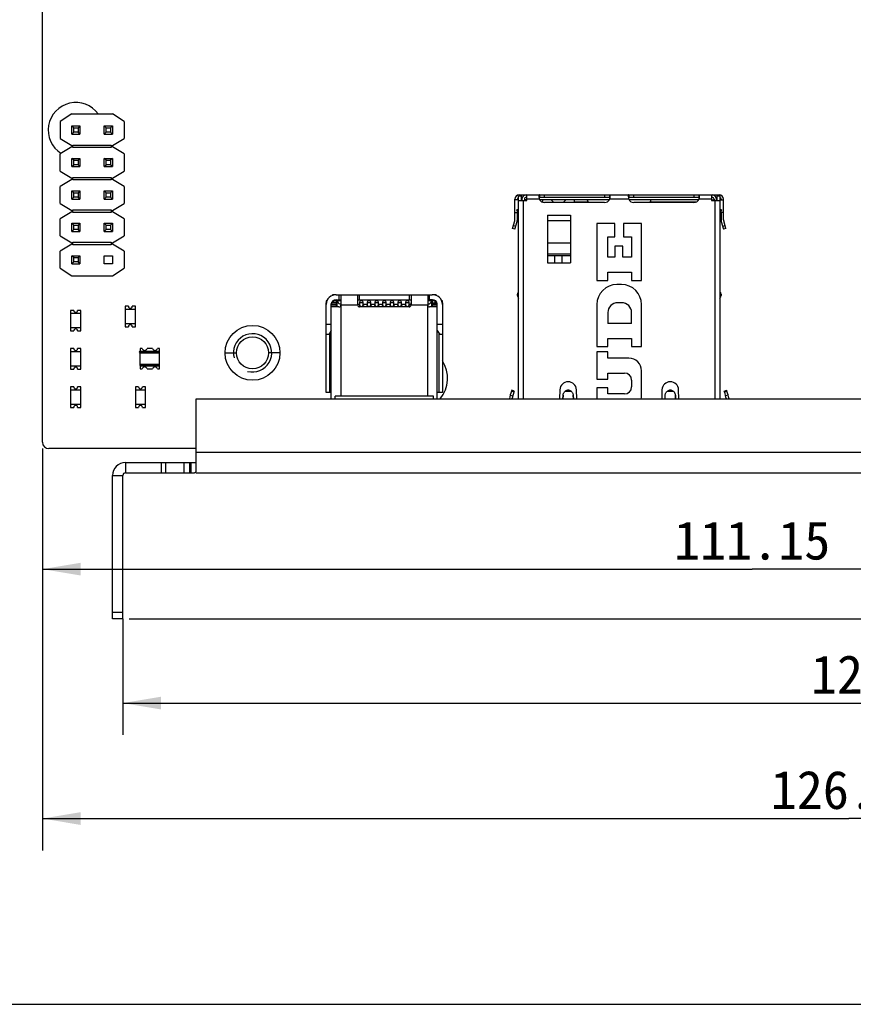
# Model space of a CAD drawing. Header units: millimetres. Extents: x 0 to 420, y 0 to 297.
# Tile 4 of 13: x 141 to 207, y 0 to 77. Entities that reach past the tile are written whole.
import ezdxf
from ezdxf.enums import TextEntityAlignment as Align

# ---------------------------------------------------------------- set-up
doc = ezdxf.new("R2010")
doc.units = ezdxf.units.MM
doc.header["$LTSCALE"] = 23.1
doc.layers.get('0').update_dxf_attribs({"linetype": 'CONTINUOUS'})
for name, color, linetype in [('00_COMPONENTS', 7, 'CONTINUOUS'), ('05_ALL_CURVES', 7, 'CONTINUOUS'), ('51__DRAFT_DIMS', 7, 'CONTINUOUS')]:
    doc.layers.add(name, color=color, linetype=linetype)
doc.styles.get("Standard").update_dxf_attribs({"font": 'simfang.ttf'})
doc.dimstyles.new('DIMSTYLE_1', dxfattribs={"dimtxt": 3, "dimasz": 3, "dimexe": 2.5, "dimexo": 0.5, "dimgap": 0.75, "dimtad": 1, "dimdec": 1, "dimdsep": 46, "dimtxsty": 'STANDARD', "dimblk": '_FILLED', "dimblk1": '_FILLED', "dimblk2": '_FILLED', "dimcen": 0.09, "dimclrt": 3, "dimazin": 2, "dimtp": 0.5, "dimtm": 0.5, "dimtfac": 1, "dimtdec": 1, "dimtofl": 0, "dimtmove": 0, "dimatfit": 3, "dimldrblk": '_FILLED', "dimfxl": 1, "dimtolj": 1, "dimarcsym": 0})
doc.dimstyles.new('DIMSTYLE_2', dxfattribs={"dimtxt": 3, "dimasz": 3, "dimexe": 2.5, "dimexo": 0.5, "dimgap": 0.75, "dimtad": 1, "dimdsep": 46, "dimtxsty": 'STANDARD', "dimblk": '_FILLED', "dimblk1": '_FILLED', "dimblk2": '_FILLED', "dimcen": 0.09, "dimclrt": 3, "dimazin": 2, "dimtp": 0.5, "dimtm": 0.5, "dimtfac": 1, "dimtofl": 0, "dimtmove": 0, "dimatfit": 3, "dimldrblk": '_FILLED', "dimfxl": 1, "dimtolj": 1, "dimarcsym": 0})
doc.dimstyles.new('DIMSTYLE_3', dxfattribs={"dimtxt": 3, "dimasz": 3, "dimexe": 2.5, "dimexo": 0.5, "dimgap": 0.75, "dimtad": 1, "dimdsep": 46, "dimtxsty": 'STANDARD', "dimblk": '_FILLED', "dimblk1": '_FILLED', "dimblk2": '_FILLED', "dimcen": 0.09, "dimclrt": 3, "dimazin": 2, "dimtp": 0.3, "dimtm": 0.3, "dimtfac": 1, "dimtofl": 0, "dimtmove": 0, "dimatfit": 3, "dimldrblk": '_FILLED', "dimfxl": 1, "dimtolj": 1, "dimarcsym": 0})

# ---------------------------------------------------------------- blocks, each defined once
blk = doc.blocks.new('_FILLED')
at = {"color": 0, "linetype": 'ByBlock'}
blk.add_solid([(0, 0), (-1, 0.167), (-1, -0.167)], dxfattribs=at)
blk = doc.blocks.new('*D1')
at = {"layer": '51__DRAFT_DIMS', "color": 4}
for p, q in [((241.569, 211.182), (281.017, 211.182)), ((278.517, 211.182), (278.517, 120.692)), ((278.517, 30.202), (278.517, 120.692)), ((149.959, 30.202), (281.017, 30.202))]:
    blk.add_line(p, q, dxfattribs=at)
at = {"layer": '51__DRAFT_DIMS', "color": 4, "xscale": 3, "yscale": 3, "zscale": 3}
for p, rotation in [((278.517, 211.182), 90), ((278.517, 30.202), 270)]:
    blk.add_blockref('_FILLED', p, dxfattribs=dict(at, rotation=rotation))
at = {"layer": '51__DRAFT_DIMS', "color": 3}
blk.add_text('181', height=3, rotation=90, dxfattribs=at).set_placement((277.767, 120.692), align=Align.CENTER)
blk = doc.blocks.new('*D2')
at = {"layer": '51__DRAFT_DIMS', "color": 4}
for p, q in [((269.474, 41.489), (269.474, 21.097)), ((149.459, 30.202), (149.459, 21.097)), ((149.459, 23.597), (209.466, 23.597)), ((269.474, 23.597), (209.466, 23.597))]:
    blk.add_line(p, q, dxfattribs=at)
at = {"layer": '51__DRAFT_DIMS', "color": 4, "xscale": 3, "yscale": 3, "zscale": 3, "rotation": 180}
blk.add_blockref('_FILLED', (149.459, 23.597), dxfattribs=at)
at = {"layer": '51__DRAFT_DIMS', "color": 4, "xscale": 3, "yscale": 3, "zscale": 3}
blk.add_blockref('_FILLED', (269.474, 23.597), dxfattribs=at)
at = {"layer": '51__DRAFT_DIMS', "color": 3}
blk.add_text('120.02', height=3, dxfattribs=at).set_placement((209.466, 24.347), align=Align.CENTER)
blk = doc.blocks.new('*D3')
at = {"layer": '51__DRAFT_DIMS', "color": 4}
for p, q in [((254.319, 101.632), (254.319, 31.591)), ((143.169, 43.532), (143.169, 31.591)), ((143.169, 34.091), (198.744, 34.091)), ((254.319, 34.091), (198.744, 34.091))]:
    blk.add_line(p, q, dxfattribs=at)
at = {"layer": '51__DRAFT_DIMS', "color": 4, "xscale": 3, "yscale": 3, "zscale": 3, "rotation": 180}
blk.add_blockref('_FILLED', (143.169, 34.091), dxfattribs=at)
at = {"layer": '51__DRAFT_DIMS', "color": 4, "xscale": 3, "yscale": 3, "zscale": 3}
blk.add_blockref('_FILLED', (254.319, 34.091), dxfattribs=at)
at = {"layer": '51__DRAFT_DIMS', "color": 3}
blk.add_text('111.15', height=3, dxfattribs=at).set_placement((198.744, 34.841), align=Align.CENTER)
blk = doc.blocks.new('*D5')
at = {"layer": '51__DRAFT_DIMS', "color": 4}
for p, q in [((143.169, 43.532), (143.169, 12.052)), ((269.474, 41.489), (269.474, 12.052)), ((143.169, 14.552), (206.321, 14.552)), ((269.474, 14.552), (206.321, 14.552))]:
    blk.add_line(p, q, dxfattribs=at)
at = {"layer": '51__DRAFT_DIMS', "color": 4, "xscale": 3, "yscale": 3, "zscale": 3, "rotation": 180}
blk.add_blockref('_FILLED', (143.169, 14.552), dxfattribs=at)
at = {"layer": '51__DRAFT_DIMS', "color": 4, "xscale": 3, "yscale": 3, "zscale": 3}
blk.add_blockref('_FILLED', (269.474, 14.552), dxfattribs=at)
at = {"layer": '51__DRAFT_DIMS', "color": 3}
blk.add_text('126.31', height=3, dxfattribs=at).set_placement((206.321, 15.302), align=Align.CENTER)

msp = doc.modelspace()

# ---------------------------------------------------------------- linework, layer by layer
at = {"color": 7}
msp.add_line((0, 0), (420, 0), dxfattribs=at)
at = {"layer": '00_COMPONENTS', "color": 7}
for p, q in [((143.169, 44.032), (143.169, 211.182)), ((145.455, 69.755), (144.555, 69.155)), ((145.455, 69.755), (148.655, 69.755)), ((149.555, 69.155), (148.655, 69.755)), ((144.555, 69.155), (144.555, 67.815)), ((145.465, 68.165), (145.465, 68.805)), ((145.615, 68.655), (145.465, 68.805)), ((145.465, 68.805), (146.105, 68.805)), ((145.615, 68.315), (145.615, 68.655)), ((145.615, 68.655), (145.955, 68.655)), ((146.105, 68.805), (145.955, 68.655)), ((145.955, 68.655), (145.955, 68.315)), ((146.105, 68.805), (146.105, 68.165)), ((148.155, 68.655), (148.005, 68.805)), ((148.005, 68.165), (148.005, 68.805)), ((148.005, 68.805), (148.645, 68.805)), ((148.155, 68.315), (148.155, 68.655)), ((148.155, 68.655), (148.495, 68.655)), ((148.645, 68.805), (148.495, 68.655)), ((148.495, 68.655), (148.495, 68.315)), ((148.645, 68.805), (148.645, 68.165)), ((149.555, 69.155), (149.555, 67.815)), ((145.465, 68.165), (145.615, 68.315)), ((145.465, 68.165), (146.105, 68.165)), ((145.955, 68.315), (145.615, 68.315)), ((146.105, 68.165), (145.955, 68.315)), ((148.005, 68.165), (148.155, 68.315)), ((148.005, 68.165), (148.645, 68.165)), ((148.495, 68.315), (148.155, 68.315)), ((148.645, 68.165), (148.495, 68.315)), ((144.555, 67.815), (145.455, 67.265)), ((145.455, 67.165), (144.555, 66.615)), ((145.455, 67.265), (145.455, 67.165)), ((145.555, 67.115), (145.555, 67.315)), ((145.555, 67.315), (148.555, 67.315)), ((148.555, 67.115), (145.555, 67.115)), ((148.555, 67.315), (148.555, 67.115)), ((148.655, 67.265), (149.555, 67.815)), ((148.655, 67.165), (148.655, 67.265)), ((149.555, 66.615), (148.655, 67.165)), ((144.555, 65.275), (144.555, 66.615)), ((149.555, 66.615), (149.555, 65.275)), ((145.465, 65.625), (145.465, 66.265)), ((145.615, 66.115), (145.465, 66.265)), ((145.465, 66.265), (146.105, 66.265)), ((145.465, 65.625), (145.615, 65.775)), ((145.465, 65.625), (146.105, 65.625)), ((145.615, 65.775), (145.615, 66.115)), ((145.615, 66.115), (145.955, 66.115)), ((145.955, 65.775), (145.615, 65.775)), ((146.105, 66.265), (145.955, 66.115)), ((145.955, 66.115), (145.955, 65.775)), ((146.105, 65.625), (145.955, 65.775)), ((146.105, 66.265), (146.105, 65.625)), ((148.155, 66.115), (148.005, 66.265)), ((148.005, 65.625), (148.005, 66.265)), ((148.005, 66.265), (148.645, 66.265)), ((148.005, 65.625), (148.155, 65.775)), ((148.005, 65.625), (148.645, 65.625)), ((148.155, 65.775), (148.155, 66.115)), ((148.155, 66.115), (148.495, 66.115)), ((148.495, 65.775), (148.155, 65.775)), ((148.645, 66.265), (148.495, 66.115)), ((148.495, 66.115), (148.495, 65.775)), ((148.645, 65.625), (148.495, 65.775)), ((148.645, 66.265), (148.645, 65.625)), ((144.555, 65.275), (145.455, 64.725)), ((148.655, 64.725), (149.555, 65.275)), ((145.455, 64.625), (144.555, 64.075)), ((144.555, 62.735), (144.555, 64.075)), ((145.455, 64.725), (145.455, 64.625)), ((145.555, 64.575), (145.555, 64.775)), ((145.555, 64.775), (148.555, 64.775)), ((148.555, 64.575), (145.555, 64.575)), ((148.555, 64.775), (148.555, 64.575)), ((148.655, 64.625), (148.655, 64.725)), ((149.555, 64.075), (148.655, 64.625)), ((149.555, 64.075), (149.555, 62.735)), ((145.615, 63.575), (145.465, 63.725)), ((145.465, 63.085), (145.465, 63.725)), ((145.465, 63.725), (146.105, 63.725)), ((145.615, 63.235), (145.615, 63.575)), ((145.615, 63.575), (145.955, 63.575)), ((146.105, 63.725), (145.955, 63.575)), ((145.955, 63.575), (145.955, 63.235)), ((146.105, 63.725), (146.105, 63.085)), ((148.155, 63.575), (148.005, 63.725)), ((148.005, 63.085), (148.005, 63.725)), ((148.005, 63.725), (148.645, 63.725)), ((148.155, 63.235), (148.155, 63.575)), ((148.155, 63.575), (148.495, 63.575)), ((148.645, 63.725), (148.495, 63.575)), ((148.495, 63.575), (148.495, 63.235)), ((148.645, 63.725), (148.645, 63.085)), ((180.459, 63.322), (180.659, 63.322)), ((180.459, 47.432), (180.459, 63.322)), ((180.509, 63.412), (196.159, 63.412)), ((180.659, 63.322), (180.659, 62.962)), ((181.109, 62.962), (181.109, 63.412)), ((182.079, 63.412), (182.079, 63.212)), ((187.588, 63.212), (187.588, 63.412)), ((189.079, 63.412), (189.079, 63.212)), ((194.588, 63.212), (194.588, 63.412)), ((195.559, 63.412), (195.559, 62.962)), ((196.009, 63.322), (196.209, 63.322)), ((196.009, 62.962), (196.009, 63.322)), ((196.209, 63.322), (196.209, 47.432)), ((144.555, 62.735), (145.455, 62.185)), ((145.465, 63.085), (145.615, 63.235)), ((145.465, 63.085), (146.105, 63.085)), ((145.955, 63.235), (145.615, 63.235)), ((146.105, 63.085), (145.955, 63.235)), ((148.005, 63.085), (148.155, 63.235)), ((148.005, 63.085), (148.645, 63.085)), ((148.495, 63.235), (148.155, 63.235)), ((148.645, 63.085), (148.495, 63.235)), ((148.655, 62.185), (149.555, 62.735)), ((180.159, 61.459), (180.159, 63.062)), ((180.459, 63.032), (180.159, 63.032)), ((180.359, 63.032), (180.359, 63.062)), ((180.459, 62.962), (181.109, 62.962)), ((180.659, 63.212), (180.743, 63.212)), ((180.709, 63.032), (180.659, 63.032)), ((180.709, 63.062), (180.709, 62.962)), ((180.909, 63.062), (180.909, 62.962)), ((181.109, 63.032), (180.909, 63.032)), ((181.059, 63.212), (181.109, 63.212)), ((187.588, 63.212), (182.079, 63.212)), ((182.091, 63.037), (187.576, 63.037)), ((182.349, 62.837), (182.322, 62.837)), ((182.349, 62.828), (182.349, 63.037)), ((187.184, 62.807), (182.484, 62.807)), ((182.974, 63.037), (183.204, 62.807)), ((183.944, 62.807), (184.174, 63.037)), ((184.799, 63.037), (184.799, 62.807)), ((185.909, 62.837), (184.799, 62.837)), ((185.92, 62.807), (185.834, 63.037)), ((194.588, 63.212), (189.079, 63.212)), ((189.091, 63.037), (194.576, 63.037)), ((194.184, 62.807), (189.484, 62.807)), ((190.747, 62.807), (190.834, 63.037)), ((194.345, 62.837), (190.759, 62.837)), ((195.559, 63.212), (195.609, 63.212)), ((195.619, 63.037), (195.559, 63.037)), ((195.559, 63.032), (195.759, 63.032)), ((195.559, 62.962), (196.209, 62.962)), ((195.619, 63.037), (195.619, 63.032)), ((195.759, 63.062), (195.759, 62.962)), ((195.925, 63.212), (196.009, 63.212)), ((195.959, 62.962), (195.959, 63.062)), ((195.959, 63.032), (196.009, 63.032)), ((196.209, 63.032), (196.509, 63.032)), ((196.309, 63.062), (196.309, 63.032)), ((196.509, 61.459), (196.509, 63.062)), ((145.455, 62.085), (144.555, 61.535)), ((145.455, 62.185), (145.455, 62.085)), ((145.555, 62.035), (145.555, 62.235)), ((145.555, 62.235), (148.555, 62.235)), ((148.555, 62.035), (145.555, 62.035)), ((148.555, 62.235), (148.555, 62.035)), ((148.655, 62.085), (148.655, 62.185)), ((149.555, 61.535), (148.655, 62.085)), ((180.159, 62.032), (180.405, 62.032)), ((180.459, 62.292), (180.323, 62.238)), ((180.459, 62.26), (180.323, 62.238)), ((180.459, 61.899), (180.323, 62.238)), ((180.359, 61.459), (180.359, 62.032)), ((182.709, 61.816), (182.709, 58.082)), ((184.509, 61.816), (184.509, 58.082)), ((196.344, 62.238), (196.209, 62.292)), ((196.209, 62.26), (196.344, 62.238)), ((196.344, 62.238), (196.209, 61.899)), ((196.509, 62.032), (196.262, 62.032)), ((196.309, 62.032), (196.309, 61.459)), ((144.555, 60.195), (144.555, 61.535)), ((145.615, 61.035), (145.465, 61.185)), ((145.465, 60.545), (145.465, 61.185)), ((145.465, 61.185), (146.105, 61.185)), ((145.615, 60.695), (145.615, 61.035)), ((145.615, 61.035), (145.955, 61.035)), ((146.105, 61.185), (145.955, 61.035)), ((145.955, 61.035), (145.955, 60.695)), ((146.105, 61.185), (146.105, 60.545)), ((148.155, 61.035), (148.005, 61.185)), ((148.005, 60.545), (148.005, 61.185)), ((148.005, 61.185), (148.645, 61.185)), ((148.155, 60.695), (148.155, 61.035)), ((148.155, 61.035), (148.495, 61.035)), ((148.645, 61.185), (148.495, 61.035)), ((148.495, 61.035), (148.495, 60.695)), ((148.645, 61.185), (148.645, 60.545)), ((149.555, 61.535), (149.555, 60.195)), ((179.974, 60.776), (180.147, 61.375)), ((180.166, 60.72), (180.339, 61.32)), ((188.004, 61.162), (186.584, 61.162)), ((186.584, 61.162), (186.584, 56.702)), ((188.004, 60.118), (188.004, 61.162)), ((190.084, 61.162), (188.664, 61.162)), ((188.664, 61.162), (188.664, 60.118)), ((190.084, 56.702), (190.084, 61.162)), ((196.328, 61.32), (196.501, 60.72)), ((196.694, 60.776), (196.52, 61.375)), ((144.555, 60.195), (145.455, 59.645)), ((145.465, 60.545), (145.615, 60.695)), ((145.465, 60.545), (146.105, 60.545)), ((145.955, 60.695), (145.615, 60.695)), ((146.105, 60.545), (145.955, 60.695)), ((148.005, 60.545), (148.155, 60.695)), ((148.005, 60.545), (148.645, 60.545)), ((148.495, 60.695), (148.155, 60.695)), ((148.645, 60.545), (148.495, 60.695)), ((148.655, 59.645), (149.555, 60.195)), ((180.166, 60.72), (179.974, 60.776)), ((196.694, 60.776), (196.501, 60.72)), ((145.455, 59.545), (144.555, 58.995)), ((145.455, 59.645), (145.455, 59.545)), ((145.555, 59.495), (145.555, 59.695)), ((145.555, 59.695), (148.555, 59.695)), ((148.555, 59.495), (145.555, 59.495)), ((148.555, 59.695), (148.555, 59.495)), ((148.655, 59.545), (148.655, 59.645)), ((149.555, 58.995), (148.655, 59.545)), ((187.444, 60.118), (188.004, 60.118)), ((187.444, 58.522), (187.444, 60.118)), ((188.624, 59.402), (188.004, 59.402)), ((188.004, 59.402), (188.004, 58.522)), ((188.624, 58.522), (188.624, 59.402)), ((188.664, 60.118), (189.304, 60.118)), ((189.304, 60.118), (189.304, 58.522)), ((144.555, 57.655), (144.555, 58.995)), ((145.615, 58.495), (145.465, 58.645)), ((145.465, 58.005), (145.465, 58.645)), ((145.465, 58.645), (146.105, 58.645)), ((146.105, 58.645), (145.955, 58.495)), ((146.105, 58.645), (146.105, 58.005)), ((148.005, 58.005), (148.005, 58.645)), ((148.005, 58.645), (148.645, 58.645)), ((148.645, 58.645), (148.645, 58.005)), ((149.555, 58.995), (149.555, 57.655)), ((182.709, 58.782), (184.509, 58.782)), ((182.709, 58.649), (184.509, 58.649)), ((183.274, 58.649), (183.274, 58.082)), ((183.874, 58.082), (183.874, 58.649)), ((145.465, 58.005), (145.615, 58.155)), ((145.465, 58.005), (146.105, 58.005)), ((145.615, 58.155), (145.615, 58.495)), ((145.615, 58.495), (145.955, 58.495)), ((145.955, 58.155), (145.615, 58.155)), ((145.955, 58.495), (145.955, 58.155)), ((146.105, 58.005), (145.955, 58.155)), ((148.645, 58.005), (148.005, 58.005)), ((182.709, 58.082), (184.509, 58.082)), ((188.004, 58.522), (187.444, 58.522)), ((189.304, 58.522), (188.624, 58.522)), ((144.555, 57.655), (145.455, 57.055)), ((148.655, 57.055), (149.555, 57.655)), ((187.444, 57.342), (189.304, 57.342)), ((187.444, 56.702), (187.444, 57.342)), ((189.304, 57.342), (189.304, 56.702)), ((145.455, 57.055), (148.655, 57.055)), ((186.584, 56.702), (187.444, 56.702)), ((188.514, 56.382), (188.154, 56.382)), ((189.304, 56.702), (190.084, 56.702)), ((166.1, 55.582), (165.889, 55.582)), ((165.889, 55.54), (165.889, 55.582)), ((166.2, 55.582), (173.677, 55.582)), ((166.539, 55.582), (166.539, 54.782)), ((167.839, 55.582), (167.839, 54.787)), ((172.039, 55.582), (172.039, 54.787)), ((173.339, 55.582), (173.339, 54.782)), ((173.989, 55.582), (173.777, 55.582)), ((173.989, 55.582), (173.989, 55.54)), ((180.359, 55.522), (180.359, 55.622)), ((196.309, 55.622), (196.309, 55.522)), ((165.443, 55.112), (165.386, 55.112)), ((165.386, 55.112), (165.386, 54.962)), ((165.4, 54.962), (165.389, 54.962)), ((165.389, 47.922), (165.389, 54.962)), ((165.789, 47.432), (165.789, 54.9)), ((166.189, 54.962), (165.814, 54.962)), ((165.836, 55.008), (165.836, 54.962)), ((165.841, 54.962), (165.841, 55.017)), ((166.164, 55.112), (165.928, 55.112)), ((166.239, 55.112), (166.189, 55.112)), ((166.189, 54.962), (166.189, 55.112)), ((166.189, 54.632), (166.189, 54.962)), ((166.2, 55.182), (166.539, 55.182)), ((166.239, 54.632), (166.239, 55.112)), ((166.539, 55.112), (166.243, 55.112)), ((167.839, 55.182), (172.039, 55.182)), ((167.839, 54.963), (167.839, 54.783)), ((167.964, 54.847), (167.964, 54.752)), ((168.049, 55.112), (167.989, 54.992)), ((167.989, 54.992), (167.989, 54.741)), ((168.289, 54.962), (167.989, 54.962)), ((168.229, 55.112), (168.049, 55.112)), ((168.289, 54.992), (168.229, 55.112)), ((168.289, 54.741), (168.289, 54.992)), ((168.314, 54.847), (168.314, 54.752)), ((168.564, 54.847), (168.564, 54.752)), ((168.649, 55.112), (168.589, 54.992)), ((168.589, 54.992), (168.589, 54.741)), ((168.889, 54.962), (168.589, 54.962)), ((168.829, 55.112), (168.649, 55.112)), ((168.889, 54.992), (168.829, 55.112)), ((168.889, 54.741), (168.889, 54.992)), ((168.914, 54.847), (168.914, 54.752)), ((169.164, 54.847), (169.164, 54.752)), ((169.249, 55.112), (169.189, 54.992)), ((169.189, 54.992), (169.189, 54.741)), ((169.489, 54.962), (169.189, 54.962)), ((169.429, 55.112), (169.249, 55.112)), ((169.489, 54.992), (169.429, 55.112)), ((169.489, 54.741), (169.489, 54.992)), ((169.514, 54.847), (169.514, 54.752)), ((169.764, 54.847), (169.764, 54.752)), ((169.849, 55.112), (169.789, 54.992)), ((169.789, 54.992), (169.789, 54.741)), ((170.089, 54.962), (169.789, 54.962)), ((170.029, 55.112), (169.849, 55.112)), ((170.089, 54.992), (170.029, 55.112)), ((170.089, 54.741), (170.089, 54.992)), ((170.114, 54.847), (170.114, 54.752)), ((170.364, 54.847), (170.364, 54.752)), ((170.449, 55.112), (170.389, 54.992)), ((170.389, 54.992), (170.389, 54.741)), ((170.689, 54.962), (170.389, 54.962)), ((170.629, 55.112), (170.449, 55.112)), ((170.689, 54.992), (170.629, 55.112)), ((170.689, 54.741), (170.689, 54.992)), ((170.714, 54.847), (170.714, 54.752)), ((170.964, 54.847), (170.964, 54.752)), ((171.049, 55.112), (170.989, 54.992)), ((170.989, 54.992), (170.989, 54.741)), ((171.289, 54.962), (170.989, 54.962)), ((171.229, 55.112), (171.049, 55.112)), ((171.289, 54.992), (171.229, 55.112)), ((171.289, 54.741), (171.289, 54.992)), ((171.314, 54.847), (171.314, 54.752)), ((171.564, 54.847), (171.564, 54.752)), ((171.649, 55.112), (171.589, 54.992)), ((171.589, 54.992), (171.589, 54.741)), ((171.889, 54.962), (171.589, 54.962)), ((171.829, 55.112), (171.649, 55.112)), ((171.889, 54.992), (171.829, 55.112)), ((171.889, 54.741), (171.889, 54.992)), ((171.914, 54.847), (171.914, 54.752)), ((172.039, 54.783), (172.039, 54.963)), ((173.677, 55.182), (173.339, 55.182)), ((173.949, 55.112), (173.339, 55.112)), ((173.639, 55.112), (173.639, 54.632)), ((173.689, 55.112), (173.689, 54.962)), ((173.689, 54.962), (174.063, 54.962)), ((173.689, 54.962), (173.689, 54.632)), ((174.036, 55.017), (174.036, 54.962)), ((174.089, 47.432), (174.089, 54.9)), ((174.486, 55.112), (174.434, 55.112)), ((174.489, 54.962), (174.477, 54.962)), ((174.486, 54.962), (174.486, 55.112)), ((174.489, 54.962), (174.489, 47.922)), ((186.584, 54.812), (186.584, 51.522)), ((188.524, 54.962), (188.224, 54.962)), ((190.084, 51.522), (190.084, 54.812)), ((145.369, 54.363), (145.369, 52.763)), ((145.619, 54.363), (145.369, 54.363)), ((146.169, 54.113), (145.369, 54.113)), ((146.169, 54.363), (145.919, 54.363)), ((146.169, 52.763), (146.169, 54.363)), ((149.649, 54.682), (149.649, 53.082)), ((149.899, 54.682), (149.649, 54.682)), ((150.449, 54.432), (149.649, 54.432)), ((150.449, 54.682), (150.199, 54.682)), ((150.449, 53.082), (150.449, 54.682)), ((166.389, 54.632), (165.789, 54.632)), ((167.964, 54.752), (168.039, 54.718)), ((171.889, 54.635), (167.989, 54.635)), ((168.039, 54.718), (168.039, 54.635)), ((168.239, 54.718), (168.314, 54.752)), ((168.239, 54.635), (168.239, 54.718)), ((168.564, 54.752), (168.639, 54.718)), ((168.639, 54.718), (168.639, 54.635)), ((168.839, 54.718), (168.914, 54.752)), ((168.839, 54.635), (168.839, 54.718)), ((169.164, 54.752), (169.239, 54.718)), ((169.239, 54.718), (169.239, 54.635)), ((169.439, 54.718), (169.514, 54.752)), ((169.439, 54.635), (169.439, 54.718)), ((169.764, 54.752), (169.839, 54.718)), ((169.839, 54.718), (169.839, 54.635)), ((170.039, 54.718), (170.114, 54.752)), ((170.039, 54.635), (170.039, 54.718)), ((170.364, 54.752), (170.439, 54.718)), ((170.439, 54.718), (170.439, 54.635)), ((170.639, 54.718), (170.714, 54.752)), ((170.639, 54.635), (170.639, 54.718)), ((170.964, 54.752), (171.039, 54.718)), ((171.039, 54.718), (171.039, 54.635)), ((171.239, 54.718), (171.314, 54.752)), ((171.239, 54.635), (171.239, 54.718)), ((171.564, 54.752), (171.639, 54.718)), ((171.639, 54.718), (171.639, 54.635)), ((171.839, 54.718), (171.914, 54.752)), ((171.839, 54.635), (171.839, 54.718)), ((174.089, 54.632), (173.489, 54.632)), ((187.444, 54.182), (187.444, 53.342)), ((189.304, 53.342), (189.304, 54.182)), ((149.649, 53.332), (150.449, 53.332)), ((189.304, 53.342), (187.444, 53.342)), ((145.369, 53.013), (146.169, 53.013)), ((145.369, 52.763), (145.619, 52.763)), ((145.919, 52.763), (146.169, 52.763)), ((149.649, 53.082), (149.899, 53.082)), ((150.199, 53.082), (150.449, 53.082)), ((165.589, 52.478), (165.389, 52.478)), ((165.789, 52.778), (165.589, 52.478)), ((174.089, 52.778), (174.289, 52.478)), ((174.489, 52.478), (174.289, 52.478)), ((187.444, 52.162), (189.304, 52.162)), ((187.444, 51.522), (187.444, 52.162)), ((189.304, 52.162), (189.304, 51.522)), ((145.369, 51.364), (145.369, 49.764)), ((145.619, 51.364), (145.369, 51.364)), ((146.169, 51.114), (145.369, 51.114)), ((146.169, 51.364), (145.919, 51.364)), ((146.169, 49.764), (146.169, 51.364)), ((150.826, 51.377), (150.826, 51.127)), ((150.982, 51.377), (150.826, 51.377)), ((152.326, 51.127), (150.826, 51.127)), ((150.826, 50.042), (150.826, 51.113)), ((151.782, 51.377), (151.37, 51.377)), ((152.326, 51.377), (152.17, 51.377)), ((152.326, 51.127), (152.326, 51.377)), ((152.326, 50.042), (152.326, 51.113)), ((186.584, 51.522), (187.444, 51.522)), ((187.444, 51.102), (186.584, 51.102)), ((186.584, 51.102), (186.584, 48.972)), ((187.444, 50.622), (187.444, 51.102)), ((189.304, 51.522), (190.084, 51.522)), ((189.084, 50.622), (187.444, 50.622)), ((145.369, 50.014), (146.169, 50.014)), ((145.369, 49.764), (145.619, 49.764)), ((145.919, 49.764), (146.169, 49.764)), ((150.826, 50.027), (150.826, 49.777)), ((150.826, 50.027), (152.326, 50.027)), ((150.826, 49.777), (150.982, 49.777)), ((151.37, 49.777), (151.782, 49.777)), ((152.17, 49.777), (152.326, 49.777)), ((152.326, 49.777), (152.326, 50.027)), ((187.444, 49.452), (188.754, 49.452)), ((187.444, 48.972), (187.444, 49.452)), ((190.084, 47.642), (190.084, 49.622)), ((186.584, 48.972), (187.444, 48.972)), ((189.304, 48.902), (189.304, 48.362)), ((145.369, 48.364), (145.369, 46.764)), ((145.619, 48.364), (145.369, 48.364)), ((146.169, 48.114), (145.369, 48.114)), ((146.169, 48.364), (145.919, 48.364)), ((146.169, 46.764), (146.169, 48.364)), ((150.449, 48.364), (150.449, 46.764)), ((150.699, 48.364), (150.449, 48.364)), ((151.249, 48.114), (150.449, 48.114)), ((151.249, 48.364), (150.999, 48.364)), ((151.249, 46.764), (151.249, 48.364)), ((165.789, 47.922), (165.389, 47.922)), ((174.489, 47.922), (174.089, 47.922)), ((179.914, 48.102), (179.893, 48.032)), ((179.893, 48.032), (180.085, 47.974)), ((180.106, 48.044), (179.914, 48.102)), ((180.106, 48.044), (180.085, 47.974)), ((183.684, 48.142), (183.662, 47.432)), ((185.005, 47.432), (184.983, 48.142)), ((187.444, 48.292), (186.584, 48.292)), ((186.584, 48.292), (186.584, 47.432)), ((187.444, 47.812), (187.444, 48.292)), ((191.684, 48.142), (191.662, 47.432)), ((193.005, 47.432), (192.983, 48.142)), ((196.561, 48.044), (196.753, 48.102)), ((196.583, 47.974), (196.561, 48.044)), ((196.583, 47.974), (196.774, 48.032)), ((196.774, 48.032), (196.753, 48.102)), ((155.199, 41.746), (155.199, 47.432)), ((155.199, 47.432), (249.799, 47.432)), ((173.789, 47.632), (166.089, 47.632)), ((166.089, 47.432), (166.089, 47.632)), ((173.789, 47.432), (173.789, 47.632)), ((179.805, 47.726), (179.998, 47.674)), ((183.934, 47.726), (183.925, 47.432)), ((183.925, 47.432), (183.932, 47.674)), ((183.932, 47.674), (183.933, 47.708)), ((184.734, 47.726), (184.734, 47.707)), ((184.734, 47.726), (184.734, 47.707)), ((184.743, 47.432), (184.734, 47.726)), ((184.734, 47.707), (184.735, 47.674)), ((184.735, 47.674), (184.743, 47.432)), ((188.754, 47.812), (187.444, 47.812)), ((191.925, 47.432), (191.934, 47.726)), ((192.734, 47.726), (192.734, 47.707)), ((192.734, 47.726), (192.734, 47.707)), ((192.743, 47.432), (192.734, 47.726)), ((192.734, 47.707), (192.743, 47.432)), ((196.862, 47.726), (196.669, 47.674)), ((145.369, 47.014), (146.169, 47.014)), ((145.369, 46.764), (145.619, 46.764)), ((145.919, 46.764), (146.169, 46.764)), ((150.449, 47.014), (151.249, 47.014)), ((150.449, 46.764), (150.699, 46.764)), ((150.999, 46.764), (151.249, 46.764)), ((155.199, 43.532), (143.669, 43.532)), ((149.659, 42.432), (155.199, 42.432)), ((154.799, 42.432), (154.799, 41.632)), ((154.799, 42.432), (154.92, 42.432)), ((148.659, 30.202), (148.659, 41.432)), ((149.459, 30.202), (149.459, 41.432)), ((149.659, 41.632), (154.799, 41.632)), ((154.799, 41.632), (154.84, 41.632)), ((155.199, 41.632), (249.799, 41.632)), ((149.459, 30.202), (148.659, 30.202))]:
    msp.add_line(p, q, dxfattribs=at)
at = {"layer": '00_COMPONENTS', "color": 4}
for p, q in [((182.484, 63.212), (182.484, 63.412)), ((187.184, 63.412), (187.184, 63.212)), ((189.484, 63.212), (189.484, 63.412)), ((194.184, 63.412), (194.184, 63.212)), ((180.809, 62.962), (180.809, 47.432)), ((182.078, 63.062), (181.109, 63.062)), ((189.078, 63.062), (187.589, 63.062)), ((195.559, 63.062), (194.589, 63.062)), ((195.859, 47.432), (195.859, 62.962)), ((182.709, 61.816), (184.509, 61.816)), ((180.043, 61.016), (180.235, 60.961)), ((184.509, 61.373), (182.709, 61.373)), ((196.432, 60.961), (196.624, 61.016)), ((184.509, 59.615), (182.709, 59.615)), ((166.389, 55.582), (166.389, 55.182)), ((167.989, 55.182), (167.989, 55.582)), ((171.889, 55.582), (171.889, 55.182)), ((173.489, 55.182), (173.489, 55.582)), ((166.189, 54.812), (165.789, 54.812)), ((166.189, 54.782), (165.789, 54.782)), ((165.955, 55.112), (165.955, 54.962)), ((167.839, 54.782), (166.539, 54.782)), ((166.539, 54.778), (166.539, 47.632)), ((167.839, 54.847), (167.964, 54.847)), ((168.314, 54.847), (168.564, 54.847)), ((168.914, 54.847), (169.164, 54.847)), ((169.514, 54.847), (169.764, 54.847)), ((170.114, 54.847), (170.364, 54.847)), ((170.714, 54.847), (170.964, 54.847)), ((171.314, 54.847), (171.564, 54.847)), ((171.914, 54.847), (172.039, 54.847)), ((173.339, 54.782), (172.039, 54.782)), ((173.339, 47.632), (173.339, 54.778)), ((174.089, 54.812), (173.689, 54.812)), ((174.089, 54.782), (173.689, 54.782)), ((173.922, 54.962), (173.922, 55.112)), ((165.389, 53.278), (165.789, 53.278)), ((174.089, 53.278), (174.489, 53.278)), ((165.655, 52.578), (165.655, 47.922)), ((174.222, 47.922), (174.222, 52.578)), ((152.326, 51.113), (150.826, 51.113)), ((152.326, 51.013), (150.826, 51.013)), ((157.469, 51.032), (158.369, 51.032)), ((161.768, 51.032), (160.869, 51.032)), ((150.826, 50.142), (152.326, 50.142)), ((150.826, 50.042), (152.326, 50.042)), ((184.103, 48.032), (184.564, 48.032)), ((192.103, 48.032), (192.564, 48.032)), ((249.799, 43.232), (155.199, 43.232)), ((149.659, 42.432), (149.659, 41.632)), ((152.451, 42.432), (152.451, 41.632)), ((152.805, 42.432), (152.805, 41.632)), ((154.269, 41.632), (154.269, 42.432)), ((154.721, 41.632), (154.721, 42.432)), ((148.659, 41.432), (149.459, 41.432)), ((149.459, 30.702), (148.659, 30.702))]:
    msp.add_line(p, q, dxfattribs=at)
at = {"layer": '00_COMPONENTS', "color": 7}
for radius in [2.15, 1.25]:
    msp.add_circle((159.619, 51.032), radius, dxfattribs=at)
for centre, radius, start, end in [((180.509, 63.062), 0.35, 90, 180), ((181.059, 63.062), 0.35, 90, 180), ((195.609, 63.062), 0.35, 0, 90), ((196.159, 63.062), 0.35, 0, 90), ((180.509, 63.062), 0.15, 109.48046, 180), ((181.059, 63.062), 0.15, 90, 180), ((183.214, 63.343), 1.169, 186.41673, 187.05842), ((183.331, 63.358), 1.288, 187.09438, 193.29371), ((182.484, 63.257), 0.45, 205.68629, 270), ((187.184, 63.257), 0.45, 270, 334.31371), ((186.326, 63.36), 1.298, 346.73019, 352.88121), ((186.453, 63.343), 1.17, 352.941, 353.58345), ((190.214, 63.343), 1.169, 186.41673, 187.05842), ((190.331, 63.358), 1.288, 187.09438, 193.29371), ((189.484, 63.257), 0.45, 205.68629, 270), ((194.184, 63.257), 0.45, 270, 334.31371), ((193.326, 63.36), 1.298, 346.73019, 352.88121), ((193.453, 63.343), 1.17, 352.941, 353.58345), ((195.609, 63.062), 0.15, 0, 90), ((196.159, 63.062), 0.15, 0, 70.51954), ((179.859, 61.459), 0.3, 343.8775, 360), ((179.859, 61.459), 0.5, 343.8775, 360), ((196.809, 61.459), 0.5, 180, 196.1225), ((196.809, 61.459), 0.3, 180, 196.1225), ((188.154, 54.812), 1.57, 90, 180), ((188.514, 54.812), 1.57, 0, 90), ((166.14, 54.832), 0.752, 87.01494, 180), ((166.2, 55.982), 0.4, 267.01494, 270), ((173.677, 55.982), 0.4, 270, 272.98506), ((173.737, 54.832), 0.752, 0, 92.98506), ((180.609, 55.622), 0.25, 126.8699, 180), ((196.059, 55.622), 0.25, 0, 53.1301), ((166.14, 54.832), 0.352, 87.01494, 174.8529), ((166.2, 55.982), 0.8, 267.01494, 270), ((166.389, 54.782), 0.15, 270, 360), ((167.989, 54.785), 0.15, 181.18564, 270), ((171.889, 54.785), 0.15, 270, 358.81436), ((173.489, 54.782), 0.15, 180, 270), ((173.677, 55.982), 0.8, 270, 272.98506), ((173.737, 54.832), 0.352, 5.13921, 92.98506), ((180.609, 55.522), 0.25, 180, 233.1301), ((188.224, 54.182), 0.78, 90, 180), ((188.524, 54.182), 0.78, 0, 90), ((196.059, 55.522), 0.25, 306.8699, 360), ((145.769, 54.363), 0.15, 180, 360), ((150.049, 54.682), 0.15, 180, 360), ((150.049, 53.082), 0.15, 0, 180), ((145.769, 52.763), 0.15, 0, 180), ((145.769, 51.364), 0.15, 180, 360), ((151.176, 51.427), 0.2, 194.47751, 345.52249), ((151.976, 51.427), 0.2, 194.47751, 345.52249), ((189.084, 49.622), 1, 0, 90), ((145.769, 49.764), 0.15, 0, 180), ((151.176, 49.727), 0.2, 14.47751, 165.52249), ((151.976, 49.727), 0.2, 14.47751, 165.52249), ((188.754, 48.902), 0.55, 0, 90), ((184.334, 48.122), 0.65, 1.75035, 178.24965), ((192.334, 48.122), 0.65, 1.75035, 178.24965), ((145.769, 48.364), 0.15, 180, 360), ((150.849, 48.364), 0.15, 180, 360), ((189.459, 45.117), 10, 163.05, 166.61187), ((189.459, 45.117), 9.8, 163.05, 166.33398), ((188.754, 48.362), 0.55, 270, 360), ((187.208, 45.117), 9.8, 13.66602, 16.95), ((187.208, 45.117), 10, 13.38813, 16.95), ((189.084, 47.642), 1, 347.876, 360), ((145.769, 46.764), 0.15, 0, 180), ((150.849, 46.764), 0.15, 0, 180), ((143.669, 44.032), 0.5, 180, 270), ((149.659, 41.432), 1, 90, 180), ((149.659, 41.432), 0.2, 90, 180), ((154.843, 52.29), 10.658, 269.98487, 270.43651)]:
    msp.add_arc(centre, radius, start, end, dxfattribs=at)
at = {"layer": '00_COMPONENTS', "color": 4}
for centre, radius, start, end in [((159.619, 51.032), 1.5, 255, 195), ((150.826, 51.087), 0.0807, 90, 270)]:
    msp.add_arc(centre, radius, start, end, dxfattribs=at)
at = {"layer": '00_COMPONENTS', "color": 7}
for centre, major_axis, start_param, end_param in [((166.539, 55.162), (0.3, 0), -2.974145, -2.7104), ((166.539, 55.162), (0, 0.3), -4.281197, -3.141593), ((173.339, 55.162), (0.3, 0), 4.712389, 6.115737)]:
    msp.add_ellipse(centre, major_axis=major_axis, ratio=1, start_param=start_param, end_param=end_param, dxfattribs=at)
for points, knots in [([(182.079, 63.412), (182.077, 63.412), (182.071, 63.411), (182.064, 63.405), (182.058, 63.397), (182.054, 63.385), (182.05, 63.37), (182.047, 63.344), (182.046, 63.323), (182.046, 63.308)], [0, 0, 0, 0, 0.067258, 0.138904, 0.225451, 0.332931, 0.463976, 0.61928, 1, 1, 1, 1]), ([(182.046, 63.308), (182.046, 63.301), (182.047, 63.269), (182.049, 63.237), (182.052, 63.212)], [0, 0, 0, 0, 0.227016, 1, 1, 1, 1]), ([(187.621, 63.308), (187.621, 63.323), (187.621, 63.344), (187.617, 63.37), (187.613, 63.385), (187.609, 63.397), (187.603, 63.405), (187.596, 63.411), (187.59, 63.412), (187.588, 63.412)], [0, 0, 0, 0, 0.380723, 0.536029, 0.667073, 0.774552, 0.861097, 0.932742, 1, 1, 1, 1]), ([(187.615, 63.212), (187.616, 63.221), (187.619, 63.253), (187.621, 63.285), (187.621, 63.308)], [0, 0, 0, 0, 0.271299, 1, 1, 1, 1]), ([(189.079, 63.412), (189.077, 63.412), (189.071, 63.411), (189.064, 63.405), (189.058, 63.397), (189.054, 63.385), (189.05, 63.37), (189.047, 63.344), (189.046, 63.323), (189.046, 63.308)], [0, 0, 0, 0, 0.067258, 0.138904, 0.225451, 0.332931, 0.463976, 0.61928, 1, 1, 1, 1]), ([(189.046, 63.308), (189.046, 63.301), (189.047, 63.269), (189.049, 63.237), (189.052, 63.212)], [0, 0, 0, 0, 0.227016, 1, 1, 1, 1]), ([(194.621, 63.308), (194.621, 63.323), (194.621, 63.344), (194.617, 63.37), (194.613, 63.385), (194.609, 63.397), (194.603, 63.405), (194.596, 63.411), (194.59, 63.412), (194.588, 63.412)], [0, 0, 0, 0, 0.380723, 0.536029, 0.667073, 0.774552, 0.861097, 0.932742, 1, 1, 1, 1]), ([(194.615, 63.212), (194.616, 63.221), (194.619, 63.253), (194.621, 63.285), (194.621, 63.308)], [0, 0, 0, 0, 0.271299, 1, 1, 1, 1]), ([(182.079, 63.212), (182.074, 63.212), (182.064, 63.211), (182.056, 63.203), (182.053, 63.199)], [0, 0, 0, 0, 0.509022, 1, 1, 1, 1]), ([(187.614, 63.199), (187.611, 63.203), (187.603, 63.211), (187.593, 63.212), (187.588, 63.212)], [0, 0, 0, 0, 0.490979, 1, 1, 1, 1]), ([(189.079, 63.212), (189.074, 63.212), (189.064, 63.211), (189.056, 63.203), (189.053, 63.199)], [0, 0, 0, 0, 0.509022, 1, 1, 1, 1]), ([(194.614, 63.199), (194.611, 63.203), (194.603, 63.211), (194.593, 63.212), (194.588, 63.212)], [0, 0, 0, 0, 0.490979, 1, 1, 1, 1]), ([(183.934, 47.726), (183.938, 47.756), (183.952, 47.814), (183.988, 47.896), (184.039, 47.97), (184.081, 48.013), (184.103, 48.032)], [0, 0, 0, 0, 0.248809, 0.498003, 0.748258, 1, 1, 1, 1]), ([(184.564, 48.032), (184.53, 48.055), (184.456, 48.09), (184.334, 48.108), (184.211, 48.09), (184.137, 48.055), (184.103, 48.032)], [0, 0, 0, 0, 0.24907, 0.5, 0.75093, 1, 1, 1, 1]), ([(184.564, 48.032), (184.586, 48.013), (184.628, 47.97), (184.679, 47.896), (184.715, 47.814), (184.729, 47.756), (184.734, 47.726)], [0, 0, 0, 0, 0.251742, 0.501997, 0.751191, 1, 1, 1, 1]), ([(191.934, 47.726), (191.938, 47.756), (191.952, 47.814), (191.988, 47.896), (192.039, 47.97), (192.081, 48.013), (192.103, 48.032)], [0, 0, 0, 0, 0.248809, 0.498003, 0.748258, 1, 1, 1, 1]), ([(192.564, 48.032), (192.53, 48.055), (192.456, 48.09), (192.334, 48.108), (192.211, 48.09), (192.137, 48.055), (192.103, 48.032)], [0, 0, 0, 0, 0.24907, 0.5, 0.75093, 1, 1, 1, 1]), ([(192.564, 48.032), (192.586, 48.013), (192.628, 47.97), (192.679, 47.896), (192.715, 47.814), (192.729, 47.756), (192.734, 47.726)], [0, 0, 0, 0, 0.251742, 0.501997, 0.751191, 1, 1, 1, 1]), ([(154.92, 42.432), (154.945, 42.433), (154.989, 42.433), (155.049, 42.434), (155.096, 42.438), (155.134, 42.444), (155.162, 42.453), (155.182, 42.46), (155.195, 42.472), (155.197, 42.483), (155.199, 42.489)], [0, 0, 0, 0, 0.247497, 0.443363, 0.597784, 0.72458, 0.824291, 0.892191, 0.938541, 1, 1, 1, 1]), ([(154.924, 41.633), (154.956, 41.633), (155.019, 41.634), (155.103, 41.643), (155.181, 41.673), (155.196, 41.723), (155.199, 41.746)], [0, 0, 0, 0, 0.294858, 0.569685, 0.786687, 1, 1, 1, 1])]:
    msp.add_open_spline(points, degree=3, knots=knots, dxfattribs=at)
at = {"layer": '05_ALL_CURVES', "color": 4}
for centre, radius, start, end in [((145.785, 68.485), 2.164, 35.93902, 237.59749), ((172.336, 49.032), 2.553, 321.17505, 32.49574)]:
    msp.add_arc(centre, radius, start, end, dxfattribs=at)

# ---------------------------------------------------------------- dimensions: what is measured, and where the dimension line sits
at = {"layer": '51__DRAFT_DIMS', "color": 4}
for base, p1, p2, angle, dimstyle, picture, middle in [((278.517, 30.202), (241.069, 211.182), (149.459, 30.202), 270, 'DIMSTYLE_1', '*D1', (278.517, 120.686)), ((143.169, 34.091), (254.319, 102.132), (143.169, 44.032), 180, 'DIMSTYLE_3', '*D3', (198.817, 34.091))]:
    dim = msp.add_linear_dim(base=base, p1=p1, p2=p2, angle=angle, dimstyle=dimstyle, dxfattribs=at)
    dim.commit()
    dim.dimension.update_dxf_attribs({"geometry": picture, "text_midpoint": middle, "dimtype": 160})
for base, p1, picture, middle in [((269.4737, 14.5524), (143.1686, 44.0323), '*D5', (206.3065, 14.5524)), ((269.4737, 23.5973), (149.4586, 30.7023), '*D2', (209.5394, 23.5973))]:
    dim = msp.add_linear_dim(base=base, p1=p1, p2=(269.4737, 41.9892), dimstyle='DIMSTYLE_2', dxfattribs=at)
    dim.commit()
    dim.dimension.update_dxf_attribs({"geometry": picture, "text_midpoint": middle, "dimtype": 160})

doc.saveas('drawing.dxf')
